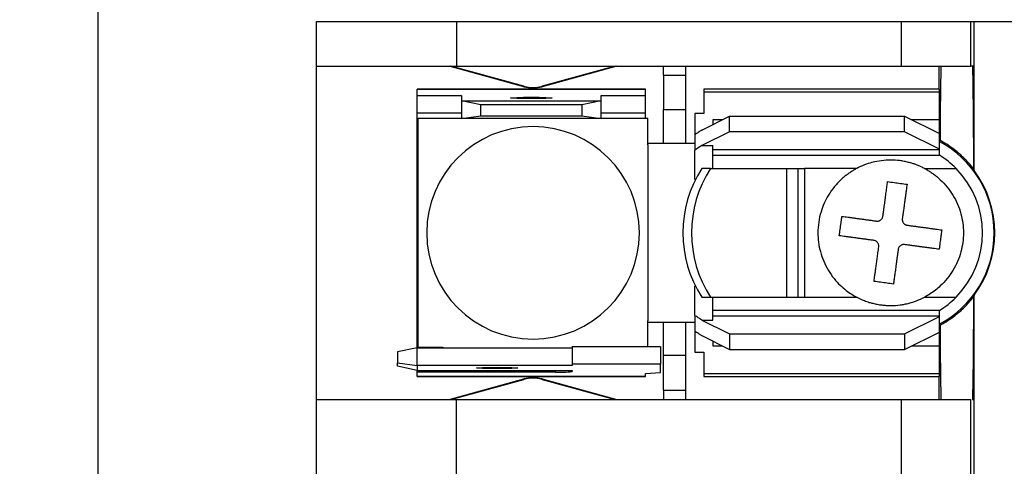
# Model space of a CAD drawing. Header units: millimetres. Extents: x 19 to 819, y 19 to 629.
# Tile 5 of 17: x 163 to 208, y 492 to 512. Entities that reach past the tile are written whole.
import ezdxf

# ---------------------------------------------------------------- set-up
doc = ezdxf.new("R2010")
doc.units = ezdxf.units.MM
doc.header["$LTSCALE"] = 3
doc.linetypes.add('SLD-Solid', pattern=[0])
doc.styles.add('SLDTEXTSTYLE0', font='VERDANA.TTF')
doc.dimstyles.new('SLDDIMSTYLE1', dxfattribs={"dimtxt": 6.474023, "dimasz": 9.906, "dimexe": 0, "dimexo": 0.0625, "dimgap": 1.618506, "dimtad": 0, "dimtih": 1, "dimtoh": 1, "dimrnd": 1e-09, "dimzin": 12, "dimdsep": 46, "dimtxsty": 'SLDTEXTSTYLE0', "dimsah": 1, "dimcen": 0.09, "dimadec": 0, "dimazin": 3, "dimtfac": 1, "dimtofl": 0, "dimtmove": 0, "dimatfit": 3, "dimfxl": 0, "dimfrac": 2, "dimtolj": 1, "dimtzin": 12, "dimarcsym": 0})

# ---------------------------------------------------------------- blocks, each defined once
blk = doc.blocks.new('_D_7')
at = {"color": 7, "linetype": 'SLD-Solid', "lineweight": 0}
for p, q in [((167.297, 533.116), (120.394, 533.116)), ((129.919, 533.116), (129.919, 493.673)), ((120.299, 481.934), (118.125, 481.934)), ((118.125, 481.934), (118.125, 471.645)), ((139.538, 481.934), (141.712, 481.934)), ((141.712, 481.934), (141.712, 471.645)), ((118.125, 471.645), (120.299, 471.645)), ((141.712, 471.645), (139.538, 471.645)), ((129.919, 434.056), (129.919, 470.196)), ((167.297, 434.056), (120.394, 434.056))]:
    blk.add_line(p, q, dxfattribs=at)
at = {"color": 7, "linetype": 'SLD-Solid', "lineweight": 18}
for points in [[(129.919, 533.116), (128.395, 523.21), (131.443, 523.21)], [(129.919, 434.056), (131.443, 443.962), (128.395, 443.962)]]:
    blk.add_solid(points, dxfattribs=at)
at = {"color": 7, "linetype": 'SLD-Solid', "lineweight": 18, "char_height": 6.35, "attachment_point": 1, "style": 'SLDTEXTSTYLE0'}
for s, insert in [('99.1', (120.299, 491.449)), ('3.90', (120.299, 479.71))]:
    blk.add_mtext(s, dxfattribs=dict(at, insert=insert))

msp = doc.modelspace()

# ---------------------------------------------------------------- linework, layer by layer
for p, q in [((166.612, 454.736), (166.612, 512.436)), ((176.512, 509.895), (176.512, 511.925)), ((176.512, 511.925), (182.862, 511.925)), ((182.862, 511.925), (182.862, 509.895)), ((182.862, 511.925), (203.043, 511.925)), ((203.043, 511.925), (203.043, 509.895)), ((203.043, 511.925), (206.218, 511.925)), ((206.218, 509.895), (206.218, 511.925)), ((206.218, 511.925), (206.357, 511.925)), ((206.357, 509.895), (206.357, 511.925)), ((206.357, 511.925), (222.867, 511.925)), ((176.512, 509.895), (182.862, 509.895)), ((176.512, 494.757), (176.512, 509.895)), ((185.924, 508.961), (182.532, 509.895)), ((185.929, 508.983), (182.615, 509.895)), ((182.862, 509.895), (203.043, 509.895)), ((190.068, 509.895), (186.754, 508.983)), ((190.152, 509.895), (186.76, 508.961)), ((192.26, 509.485), (192.26, 509.895)), ((193.276, 509.485), (193.276, 509.895)), ((203.043, 509.895), (206.218, 509.895)), ((204.769, 508.854), (204.769, 509.895)), ((206.281, 509.895), (206.218, 509.895)), ((206.357, 509.895), (206.281, 509.895)), ((206.357, 505.158), (206.357, 509.895)), ((192.26, 509.485), (192.26, 507.932)), ((192.26, 509.485), (193.276, 509.485)), ((193.276, 507.932), (193.276, 509.485)), ((185.924, 508.961), (185.929, 508.983)), ((186.754, 508.983), (186.76, 508.961)), ((191.447, 508.854), (181.084, 508.854)), ((181.084, 508.854), (181.084, 508.853)), ((181.084, 508.57), (181.084, 508.853)), ((181.084, 508.853), (191.447, 508.853)), ((181.084, 508.57), (183.09, 508.57)), ((181.084, 507.758), (181.084, 508.57)), ((183.09, 508.57), (183.09, 508.325)), ((189.44, 508.325), (189.44, 508.57)), ((189.44, 508.57), (191.447, 508.57)), ((191.447, 508.853), (191.447, 508.854)), ((191.447, 508.57), (191.447, 508.853)), ((191.447, 507.758), (191.447, 508.57)), ((204.782, 508.854), (194.089, 508.854)), ((194.089, 508.854), (194.089, 508.722)), ((194.089, 508.722), (194.089, 507.751)), ((194.089, 508.722), (204.782, 508.722)), ((204.782, 508.722), (204.782, 508.854)), ((204.782, 507.457), (204.782, 508.722)), ((183.09, 508.325), (183.09, 507.512)), ((183.979, 508.137), (183.09, 508.325)), ((183.09, 508.325), (189.44, 508.325)), ((183.979, 507.638), (183.979, 508.137)), ((188.551, 508.137), (183.979, 508.137)), ((189.44, 508.325), (188.551, 508.137)), ((188.551, 508.137), (188.551, 507.638)), ((189.44, 507.512), (189.44, 508.325)), ((183.09, 507.758), (181.084, 507.758)), ((181.084, 506.898), (181.084, 507.758)), ((183.09, 507.512), (183.979, 507.638)), ((183.979, 507.638), (188.551, 507.638)), ((188.551, 507.638), (189.44, 507.512)), ((191.447, 507.758), (189.44, 507.758)), ((191.447, 507.535), (191.447, 507.758)), ((192.26, 507.932), (193.276, 507.932)), ((192.26, 506.39), (192.26, 507.932)), ((193.276, 506.39), (193.276, 507.932)), ((194.089, 507.751), (193.682, 507.751)), ((193.682, 507.751), (193.682, 506.781)), ((181.123, 497.117), (181.123, 507.535)), ((181.123, 507.535), (183.09, 507.535)), ((189.44, 507.512), (183.09, 507.512)), ((189.44, 507.535), (191.56, 507.535)), ((191.56, 506.328), (191.56, 507.535)), ((193.997, 506.99), (195.257, 507.62)), ((194.932, 507.457), (194.495, 507.457)), ((194.495, 507.457), (194.495, 507.239)), ((195.257, 506.916), (195.257, 507.62)), ((195.257, 507.62), (203.207, 507.62)), ((203.207, 506.916), (203.207, 507.62)), ((203.207, 507.62), (204.782, 506.832)), ((204.782, 507.457), (203.532, 507.457)), ((204.782, 506.8), (204.782, 507.457)), ((181.123, 506.898), (181.084, 506.898)), ((181.084, 497.754), (181.084, 506.898)), ((193.682, 506.781), (193.682, 506.083)), ((195.257, 506.916), (193.997, 506.286)), ((203.207, 506.916), (195.257, 506.916)), ((204.782, 506.128), (203.207, 506.916)), ((204.782, 506.128), (204.782, 506.832)), ((192.26, 506.39), (191.56, 506.39)), ((193.276, 506.39), (192.26, 506.39)), ((193.682, 506.39), (193.276, 506.39)), ((193.997, 506.286), (194.495, 506.286)), ((194.495, 505.247), (194.495, 506.286)), ((191.561, 498.377), (191.561, 506.276)), ((193.682, 504.744), (193.682, 506.083)), ((204.782, 506.102), (194.495, 506.102)), ((194.495, 505.857), (204.782, 505.857)), ((204.782, 506.102), (204.782, 506.128)), ((204.782, 505.857), (204.782, 506.102)), ((194.396, 505.247), (194.001, 505.247)), ((194.396, 505.247), (197.846, 505.247)), ((197.846, 505.247), (197.846, 499.405)), ((197.846, 505.247), (198.381, 505.247)), ((198.381, 499.405), (198.381, 505.247)), ((198.381, 505.247), (198.661, 505.247)), ((198.661, 505.247), (198.661, 499.405)), ((201.032, 505.247), (198.661, 505.247)), ((204.112, 505.247), (205.542, 505.247)), ((206.331, 505.234), (206.357, 505.158)), ((193.682, 504.744), (193.703, 504.744)), ((193.703, 499.908), (193.682, 499.908)), ((193.682, 498.569), (193.682, 499.908)), ((194.001, 499.405), (194.396, 499.405)), ((194.396, 499.405), (197.846, 499.405)), ((194.495, 498.367), (194.495, 499.405)), ((197.846, 499.405), (198.381, 499.405)), ((198.381, 499.405), (198.661, 499.405)), ((198.661, 499.405), (201.032, 499.405)), ((204.112, 499.405), (205.542, 499.405)), ((206.357, 499.495), (206.331, 499.419)), ((206.357, 494.757), (206.357, 499.495)), ((204.782, 498.796), (194.495, 498.796)), ((204.782, 498.551), (204.782, 498.796)), ((191.56, 497.171), (191.56, 498.325)), ((191.56, 498.262), (192.26, 498.262)), ((192.26, 498.262), (193.276, 498.262)), ((192.26, 496.755), (192.26, 498.262)), ((193.276, 496.755), (193.276, 498.262)), ((193.276, 498.262), (193.682, 498.262)), ((193.682, 498.569), (193.682, 497.872)), ((193.997, 498.367), (195.257, 497.737)), ((193.997, 498.367), (194.495, 498.367)), ((194.495, 498.551), (204.782, 498.551)), ((203.207, 497.737), (204.782, 498.524)), ((204.782, 498.524), (204.782, 498.551)), ((204.782, 497.82), (204.782, 498.524)), ((193.682, 497.839), (193.682, 496.901)), ((203.207, 497.033), (204.782, 497.82)), ((204.782, 497.195), (204.782, 497.853)), ((181.084, 497.754), (181.123, 497.754)), ((181.084, 497.111), (181.084, 497.754)), ((193.997, 497.663), (195.257, 497.033)), ((194.495, 497.414), (194.495, 497.195)), ((195.257, 497.737), (195.257, 497.033)), ((195.257, 497.737), (203.207, 497.737)), ((203.207, 497.737), (203.207, 497.033)), ((181.084, 497.111), (180.195, 496.923)), ((180.195, 496.923), (180.195, 496.424)), ((181.084, 496.299), (181.084, 497.111)), ((181.084, 497.111), (188.12, 497.111)), ((182.227, 497.117), (181.123, 497.117)), ((188.12, 497.171), (192.133, 497.171)), ((188.12, 497.171), (188.12, 496.359)), ((192.133, 497.171), (192.133, 496.359)), ((193.682, 496.901), (194.089, 496.901)), ((194.089, 496.901), (194.089, 495.93)), ((194.495, 497.195), (194.932, 497.195)), ((195.257, 497.033), (203.207, 497.033)), ((203.532, 497.195), (204.782, 497.195)), ((204.782, 495.93), (204.782, 497.195)), ((193.276, 496.755), (192.26, 496.755)), ((192.26, 495.188), (192.26, 496.755)), ((193.276, 495.188), (193.276, 496.755)), ((180.195, 496.424), (181.084, 496.299)), ((180.195, 496.265), (180.195, 496.424)), ((181.084, 496.077), (180.195, 496.265)), ((181.084, 496.299), (181.084, 496.077)), ((188.12, 496.299), (181.084, 496.299)), ((181.084, 496.077), (188.12, 496.077)), ((181.084, 495.997), (181.084, 496.077)), ((187.358, 495.997), (187.358, 496.077)), ((192.133, 496.359), (188.12, 496.359)), ((188.12, 496.359), (188.12, 496.299)), ((188.12, 496.077), (188.12, 496.024)), ((192.133, 495.977), (192.133, 496.359)), ((181.084, 495.8), (181.084, 495.997)), ((187.358, 495.997), (181.084, 495.997)), ((191.447, 495.8), (181.084, 495.8)), ((181.084, 495.798), (181.084, 495.8)), ((181.084, 495.798), (191.447, 495.798)), ((182.532, 494.757), (185.924, 495.691)), ((182.615, 494.757), (185.929, 495.67)), ((185.929, 495.67), (185.924, 495.691)), ((186.76, 495.691), (186.754, 495.67)), ((186.754, 495.67), (190.068, 494.757)), ((186.76, 495.691), (190.152, 494.757)), ((191.447, 495.936), (192.133, 495.977)), ((191.447, 495.8), (191.447, 495.936)), ((191.447, 495.798), (191.447, 495.8)), ((204.782, 495.93), (194.089, 495.93)), ((194.089, 495.93), (194.089, 495.798)), ((194.089, 495.798), (204.782, 495.798)), ((204.769, 494.757), (204.769, 495.798)), ((204.782, 495.798), (204.782, 495.93)), ((192.26, 495.188), (193.276, 495.188)), ((192.26, 495.188), (192.26, 494.757)), ((193.276, 494.757), (193.276, 495.188)), ((176.512, 491.155), (176.512, 494.757)), ((176.512, 494.757), (182.862, 494.757)), ((182.862, 491.155), (182.862, 494.757)), ((182.862, 494.757), (203.043, 494.757)), ((203.043, 494.757), (203.043, 491.155)), ((203.043, 494.757), (206.218, 494.757)), ((206.218, 491.155), (206.218, 494.757)), ((206.281, 494.757), (206.357, 494.757)), ((206.357, 491.155), (206.357, 494.757))]:
    msp.add_line(p, q)
at = {"flags": 128}
for points in [[(186.265, 508.419), (185.906, 508.421), (185.601, 508.428), (185.397, 508.439), (185.326, 508.452), (185.397, 508.464), (185.601, 508.475), (185.906, 508.482), (186.265, 508.484)], [(186.265, 508.484), (186.625, 508.482), (186.93, 508.475), (187.134, 508.464), (187.205, 508.452), (187.134, 508.439), (186.93, 508.428), (186.625, 508.421), (186.265, 508.419)], [(184.716, 496.155), (184.356, 496.158), (184.052, 496.165), (183.848, 496.175), (183.776, 496.188), (183.848, 496.2), (184.052, 496.211), (184.356, 496.218), (184.716, 496.221)], [(184.716, 496.221), (185.076, 496.218), (185.381, 496.211), (185.584, 496.2), (185.656, 496.188), (185.584, 496.175), (185.381, 496.165), (185.076, 496.158), (184.716, 496.155)]]:
    msp.add_lwpolyline(points, dxfattribs=at)
for centre, radius, start, end in [((186.342, 510.48), 1.575, 254.6031, 285.3969), ((186.342, 510.48), 1.553, 254.6031, 285.3969), ((186.342, 502.326), 4.826, 90, 270), ((186.342, 502.326), 4.826, 270, 90), ((190.291, 506.276), 1.27, 0, 2.3393), ((202.572, 502.326), 4.699, 297.8765, 62.1235), ((202.572, 502.326), 4.166, 44.5249, 57.9616), ((198.551, 502.326), 5.407, 147.298, 212.702), ((198.946, 502.326), 5.407, 147.298, 212.702), ((202.572, 502.326), 4.166, 315.4751, 44.5249), ((202.572, 502.326), 4.727, 323.1955, 36.8045), ((202.572, 502.326), 4.166, 302.0384, 315.4751), ((190.291, 498.377), 1.27, 357.6607, 0), ((182.392, 498.377), 1.27, 262.5235, 265.1712), ((187.548, 501.476), 5.482, 268.0109, 275.9867), ((186.342, 494.173), 1.575, 90, 105.3969), ((186.342, 494.173), 1.553, 90, 105.3969), ((186.342, 494.173), 1.575, 74.6031, 90), ((186.342, 494.173), 1.553, 74.6031, 90)]:
    msp.add_arc(centre, radius, start, end)
for points, knots in [([(204.828, 506.515), (204.829, 506.595), (204.83, 506.756), (204.831, 506.991), (204.833, 507.224), (204.835, 507.453), (204.836, 507.678), (204.838, 507.897), (204.84, 508.111), (204.843, 508.318), (204.845, 508.518), (204.847, 508.709), (204.85, 508.89), (204.852, 509.062), (204.855, 509.222), (204.858, 509.371), (204.861, 509.506), (204.864, 509.627), (204.867, 509.734), (204.87, 509.825), (204.872, 509.872), (204.873, 509.895)], [0, 0, 0, 0, 0.045517, 0.091824, 0.138922, 0.186811, 0.23549, 0.284959, 0.335219, 0.38627, 0.438111, 0.490743, 0.544165, 0.598377, 0.653381, 0.709174, 0.765758, 0.823133, 0.881298, 0.940254, 1, 1, 1, 1]), ([(206.281, 509.895), (206.282, 509.879), (206.283, 509.846), (206.286, 509.784), (206.288, 509.714), (206.29, 509.634), (206.292, 509.545), (206.295, 509.447), (206.299, 509.246), (206.304, 508.897), (206.311, 508.327), (206.318, 507.66), (206.322, 507.034), (206.326, 506.503), (206.328, 506.095), (206.33, 505.672), (206.331, 505.38), (206.331, 505.234)], [0, 0, 0, 0, 0.035252, 0.070395, 0.105475, 0.140535, 0.17562, 0.210774, 0.246043, 0.372996, 0.500017, 0.626969, 0.75399, 0.815599, 0.876978, 0.938366, 1, 1, 1, 1]), ([(193.997, 506.99), (193.945, 506.954), (193.84, 506.882), (193.735, 506.815), (193.682, 506.781)], [0, 0, 0, 0, 0.4993314, 1, 1, 1, 1]), ([(206.331, 505.234), (206.291, 505.285), (206.209, 505.389), (206.08, 505.536), (205.945, 505.679), (205.805, 505.815), (205.623, 505.977), (205.396, 506.158), (205.12, 506.35), (204.925, 506.46), (204.828, 506.515)], [0, 0, 0, 0, 0.09893, 0.197613, 0.296176, 0.394749, 0.493462, 0.664483, 0.833084, 1, 1, 1, 1]), ([(204.112, 505.247), (204.063, 505.272), (203.966, 505.322), (203.819, 505.385), (203.673, 505.441), (203.528, 505.488), (203.364, 505.533), (203.182, 505.574), (202.913, 505.616), (202.571, 505.637), (202.15, 505.611), (201.753, 505.533), (201.374, 505.413), (201.15, 505.304), (201.032, 505.247)], [0, 0, 0, 0, 0.051803, 0.101781, 0.150297, 0.197806, 0.244861, 0.30895, 0.372646, 0.500095, 0.628581, 0.767263, 0.877755, 1, 1, 1, 1]), ([(201.032, 505.247), (200.986, 505.222), (200.89, 505.17), (200.748, 505.08), (200.604, 504.979), (200.459, 504.866), (200.257, 504.688), (200.004, 504.418), (199.669, 503.945), (199.359, 503.247), (199.228, 502.361), (199.349, 501.441), (199.646, 500.742), (199.991, 500.252), (200.268, 499.951), (200.54, 499.717), (200.792, 499.539), (200.957, 499.447), (201.032, 499.405)], [0, 0, 0, 0, 0.02228, 0.045697, 0.070263, 0.095982, 0.122861, 0.183209, 0.250333, 0.365012, 0.5, 0.620444, 0.749683, 0.813777, 0.870822, 0.920857, 0.963911, 1, 1, 1, 1]), ([(204.112, 505.247), (204.164, 505.219), (204.266, 505.163), (204.415, 505.068), (204.558, 504.967), (204.696, 504.857), (204.897, 504.679), (205.146, 504.412), (205.408, 504.038), (205.618, 503.63), (205.814, 503.066), (205.914, 502.326), (205.814, 501.587), (205.618, 501.022), (205.409, 500.616), (205.146, 500.241), (204.871, 499.946), (204.607, 499.72), (204.368, 499.549), (204.198, 499.453), (204.112, 499.405)], [0, 0, 0, 0, 0.024593, 0.0490982, 0.0735854, 0.0981245, 0.1227852, 0.1863756, 0.2501806, 0.313767, 0.3775759, 0.5000117, 0.6224475, 0.6860379, 0.7498428, 0.8134293, 0.8772382, 0.9181627, 0.9589747, 1, 1, 1, 1]), ([(202.221, 503.079), (202.229, 503.137), (202.245, 503.254), (202.268, 503.423), (202.29, 503.586), (202.312, 503.743), (202.332, 503.894), (202.352, 504.037), (202.37, 504.174), (202.388, 504.304), (202.404, 504.427), (202.42, 504.543), (202.43, 504.616), (202.435, 504.652)], [0, 0, 0, 0, 0.1005427, 0.1991459, 0.295814, 0.3905518, 0.4833637, 0.5742538, 0.6632261, 0.7502841, 0.8354308, 0.9186688, 1, 1, 1, 1]), ([(202.435, 504.652), (202.483, 504.645), (202.58, 504.632), (202.727, 504.612), (202.875, 504.592), (203.023, 504.572), (203.17, 504.552), (203.267, 504.539), (203.315, 504.532)], [0, 0, 0, 0, 0.166634, 0.333317, 0.500021, 0.666721, 0.83339, 1, 1, 1, 1]), ([(203.315, 504.532), (203.309, 504.488), (203.297, 504.398), (203.277, 504.253), (203.256, 504.098), (203.234, 503.933), (203.21, 503.757), (203.185, 503.572), (203.158, 503.376), (203.131, 503.172), (203.112, 503.031), (203.102, 502.959)], [0, 0, 0, 0, 0.099668, 0.202185, 0.307554, 0.41578, 0.526869, 0.640828, 0.757664, 0.877386, 1, 1, 1, 1]), ([(200.242, 502.194), (200.249, 502.242), (200.262, 502.337), (200.282, 502.483), (200.302, 502.629), (200.322, 502.777), (200.342, 502.926), (200.355, 503.025), (200.362, 503.075)], [0, 0, 0, 0, 0.163609, 0.328093, 0.493699, 0.660695, 0.829365, 1, 1, 1, 1]), ([(200.362, 503.075), (200.408, 503.069), (200.501, 503.056), (200.647, 503.036), (200.797, 503.016), (200.952, 502.995), (201.11, 502.974), (201.271, 502.952), (201.435, 502.929), (201.6, 502.907), (201.767, 502.884), (201.879, 502.869), (201.935, 502.861)], [0, 0, 0, 0, 0.1042341, 0.2075039, 0.3098158, 0.4111776, 0.5115986, 0.6110895, 0.7096619, 0.8073285, 0.904103, 1, 1, 1, 1]), ([(201.935, 502.861), (201.952, 502.86), (201.986, 502.857), (202.036, 502.866), (202.083, 502.883), (202.11, 502.902), (202.123, 502.911)], [0, 0, 0, 0, 0.258819, 0.515795, 0.758326, 1, 1, 1, 1]), ([(202.123, 502.911), (202.135, 502.921), (202.16, 502.942), (202.189, 502.983), (202.211, 503.029), (202.218, 503.062), (202.221, 503.079)], [0, 0, 0, 0, 0.241663, 0.484493, 0.741216, 1, 1, 1, 1]), ([(203.1, 502.925), (203.1, 502.911), (203.101, 502.884), (203.112, 502.843), (203.128, 502.805), (203.143, 502.783), (203.151, 502.771)], [0, 0, 0, 0, 0.255428, 0.502395, 0.748143, 1, 1, 1, 1]), ([(203.151, 502.771), (203.162, 502.759), (203.183, 502.734), (203.224, 502.705), (203.269, 502.683), (203.303, 502.677), (203.319, 502.673)], [0, 0, 0, 0, 0.241807, 0.484529, 0.741313, 1, 1, 1, 1]), ([(203.319, 502.673), (203.375, 502.666), (203.488, 502.651), (203.654, 502.628), (203.819, 502.606), (203.983, 502.583), (204.144, 502.562), (204.302, 502.54), (204.457, 502.519), (204.607, 502.499), (204.754, 502.479), (204.846, 502.466), (204.892, 502.46)], [0, 0, 0, 0, 0.0959397, 0.1927474, 0.2904377, 0.3890241, 0.4885195, 0.5889357, 0.6902831, 0.7925713, 0.8958081, 1, 1, 1, 1]), ([(204.892, 502.46), (204.886, 502.409), (204.872, 502.31), (204.851, 502.159), (204.831, 502.011), (204.811, 501.865), (204.792, 501.721), (204.779, 501.626), (204.773, 501.579)], [0, 0, 0, 0, 0.172746, 0.342693, 0.510122, 0.675308, 0.838517, 1, 1, 1, 1]), ([(201.815, 501.98), (201.76, 501.988), (201.648, 502.003), (201.482, 502.026), (201.317, 502.048), (201.154, 502.07), (200.993, 502.092), (200.834, 502.114), (200.68, 502.135), (200.529, 502.155), (200.382, 502.175), (200.289, 502.188), (200.242, 502.194)], [0, 0, 0, 0, 0.095565, 0.192032, 0.289432, 0.387799, 0.487164, 0.587558, 0.689011, 0.79155, 0.895205, 1, 1, 1, 1]), ([(201.983, 501.883), (201.973, 501.896), (201.951, 501.921), (201.91, 501.95), (201.865, 501.971), (201.832, 501.977), (201.815, 501.98)], [0, 0, 0, 0, 0.252596, 0.496698, 0.742522, 1, 1, 1, 1]), ([(202.033, 501.695), (202.034, 501.711), (202.037, 501.745), (202.028, 501.795), (202.011, 501.842), (201.993, 501.869), (201.983, 501.883)], [0, 0, 0, 0, 0.257893, 0.515504, 0.757827, 1, 1, 1, 1]), ([(201.819, 500.121), (201.825, 500.164), (201.837, 500.251), (201.856, 500.397), (201.879, 500.562), (201.904, 500.746), (201.932, 500.952), (201.963, 501.18), (201.997, 501.428), (202.021, 501.604), (202.033, 501.695)], [0, 0, 0, 0, 0.094581, 0.19784, 0.309786, 0.430423, 0.559757, 0.697791, 0.844535, 1, 1, 1, 1]), ([(202.914, 501.575), (202.906, 501.514), (202.889, 501.394), (202.866, 501.221), (202.844, 501.058), (202.823, 500.904), (202.804, 500.76), (202.785, 500.625), (202.768, 500.499), (202.753, 500.383), (202.738, 500.276), (202.724, 500.177), (202.712, 500.086), (202.704, 500.029), (202.7, 500.002)], [0, 0, 0, 0, 0.1046326, 0.2053833, 0.3022564, 0.3952551, 0.4843821, 0.5696393, 0.6510282, 0.7285501, 0.8022063, 0.8719984, 0.9379286, 1, 1, 1, 1]), ([(203.012, 501.743), (202.999, 501.732), (202.975, 501.711), (202.946, 501.671), (202.924, 501.625), (202.917, 501.592), (202.914, 501.575)], [0, 0, 0, 0, 0.241985, 0.484234, 0.741933, 1, 1, 1, 1]), ([(203.2, 501.792), (203.183, 501.794), (203.15, 501.797), (203.1, 501.789), (203.053, 501.771), (203.026, 501.753), (203.012, 501.743)], [0, 0, 0, 0, 0.2574118, 0.5032138, 0.7473386, 1, 1, 1, 1]), ([(204.773, 501.579), (204.726, 501.585), (204.633, 501.598), (204.486, 501.618), (204.335, 501.638), (204.18, 501.659), (204.022, 501.681), (203.861, 501.703), (203.698, 501.725), (203.533, 501.747), (203.367, 501.77), (203.255, 501.785), (203.2, 501.792)], [0, 0, 0, 0, 0.104749, 0.208367, 0.310881, 0.412318, 0.512707, 0.612078, 0.71046, 0.807886, 0.904389, 1, 1, 1, 1]), ([(202.7, 500.002), (202.652, 500.008), (202.554, 500.022), (202.407, 500.042), (202.26, 500.062), (202.112, 500.082), (201.965, 500.102), (201.868, 500.115), (201.819, 500.121)], [0, 0, 0, 0, 0.167136, 0.333688, 0.499952, 0.666228, 0.832811, 1, 1, 1, 1]), ([(201.032, 499.405), (201.075, 499.383), (201.156, 499.342), (201.273, 499.29), (201.419, 499.23), (201.581, 499.175), (201.775, 499.12), (201.929, 499.086), (202.047, 499.066), (202.114, 499.056), (202.182, 499.047), (202.266, 499.038), (202.402, 499.027), (202.651, 499.02), (202.929, 499.038), (203.21, 499.084), (203.455, 499.14), (203.765, 499.238), (203.989, 499.346), (204.112, 499.405)], [0, 0, 0, 0, 0.0451677, 0.0851038, 0.1198109, 0.1930425, 0.2448205, 0.3087457, 0.3406807, 0.3566415, 0.3725978, 0.4044967, 0.4363801, 0.5000988, 0.6373543, 0.6963627, 0.7672951, 0.8722492, 1, 1, 1, 1]), ([(204.828, 498.137), (204.887, 498.17), (205.004, 498.235), (205.173, 498.342), (205.34, 498.456), (205.501, 498.578), (205.682, 498.726), (205.876, 498.903), (206.056, 499.088), (206.207, 499.26), (206.289, 499.365), (206.331, 499.419)], [0, 0, 0, 0, 0.099975, 0.200459, 0.301612, 0.403595, 0.506562, 0.655073, 0.799745, 0.896986, 1, 1, 1, 1]), ([(206.331, 499.419), (206.331, 499.336), (206.33, 499.169), (206.329, 498.925), (206.328, 498.686), (206.327, 498.451), (206.326, 498.221), (206.325, 497.996), (206.322, 497.582), (206.318, 497.01), (206.312, 496.343), (206.305, 495.771), (206.298, 495.385), (206.293, 495.135), (206.289, 494.978), (206.285, 494.849), (206.282, 494.788), (206.281, 494.757)], [0, 0, 0, 0, 0.034946, 0.069766, 0.104502, 0.139198, 0.173897, 0.208642, 0.243476, 0.370058, 0.496055, 0.623584, 0.750645, 0.813274, 0.875544, 0.937702, 1, 1, 1, 1]), ([(193.997, 498.367), (193.945, 498.401), (193.84, 498.47), (193.735, 498.536), (193.682, 498.569)], [0, 0, 0, 0, 0.499491, 1, 1, 1, 1]), ([(193.682, 497.872), (193.735, 497.838), (193.84, 497.77), (193.945, 497.699), (193.997, 497.663)], [0, 0, 0, 0, 0.500669, 1, 1, 1, 1]), ([(204.873, 494.758), (204.872, 494.775), (204.871, 494.809), (204.869, 494.872), (204.866, 494.943), (204.864, 495.022), (204.862, 495.108), (204.86, 495.2), (204.858, 495.299), (204.856, 495.404), (204.854, 495.514), (204.852, 495.629), (204.851, 495.747), (204.849, 495.87), (204.847, 495.996), (204.846, 496.124), (204.844, 496.255), (204.843, 496.388), (204.841, 496.522), (204.84, 496.658), (204.838, 496.794), (204.837, 496.931), (204.836, 497.069), (204.835, 497.205), (204.834, 497.342), (204.833, 497.478), (204.832, 497.612), (204.831, 497.746), (204.83, 497.877), (204.829, 498.007), (204.829, 498.094), (204.828, 498.137)], [0, 0, 0, 0, 0.044579, 0.088437, 0.131574, 0.173989, 0.215684, 0.256657, 0.296909, 0.33644, 0.37525, 0.413338, 0.450706, 0.487352, 0.523278, 0.558482, 0.592964, 0.626726, 0.659767, 0.692086, 0.723684, 0.754561, 0.784717, 0.814151, 0.842865, 0.870857, 0.898128, 0.924678, 0.950506, 0.975614, 1, 1, 1, 1])]:
    msp.add_open_spline(points, degree=3, knots=knots)
for points in [[(193.997, 506.286), (193.892, 506.216), (193.787, 506.149), (193.682, 506.083)], [(203.102, 502.959), (203.101, 502.948), (203.1, 502.936), (203.1, 502.925)], [(206.281, 494.757), (206.281, 494.757), (206.281, 494.757), (206.281, 494.757)]]:
    msp.add_open_spline(points, degree=3)

# ---------------------------------------------------------------- dimensions: what is measured, and where the dimension line sits
at = {"color": 7, "linetype": 'SLD-Solid', "lineweight": 18}
dim = msp.add_linear_dim(base=(129.919, 434.056), p1=(171.107, 533.116), p2=(171.107, 434.056), angle=90, dimstyle='SLDDIMSTYLE1', dxfattribs=at)
dim.commit()
dim.dimension.update_dxf_attribs({"geometry": '_D_7', "text_midpoint": (129.919, 481.934), "dimtype": 160})

doc.saveas('drawing.dxf')
